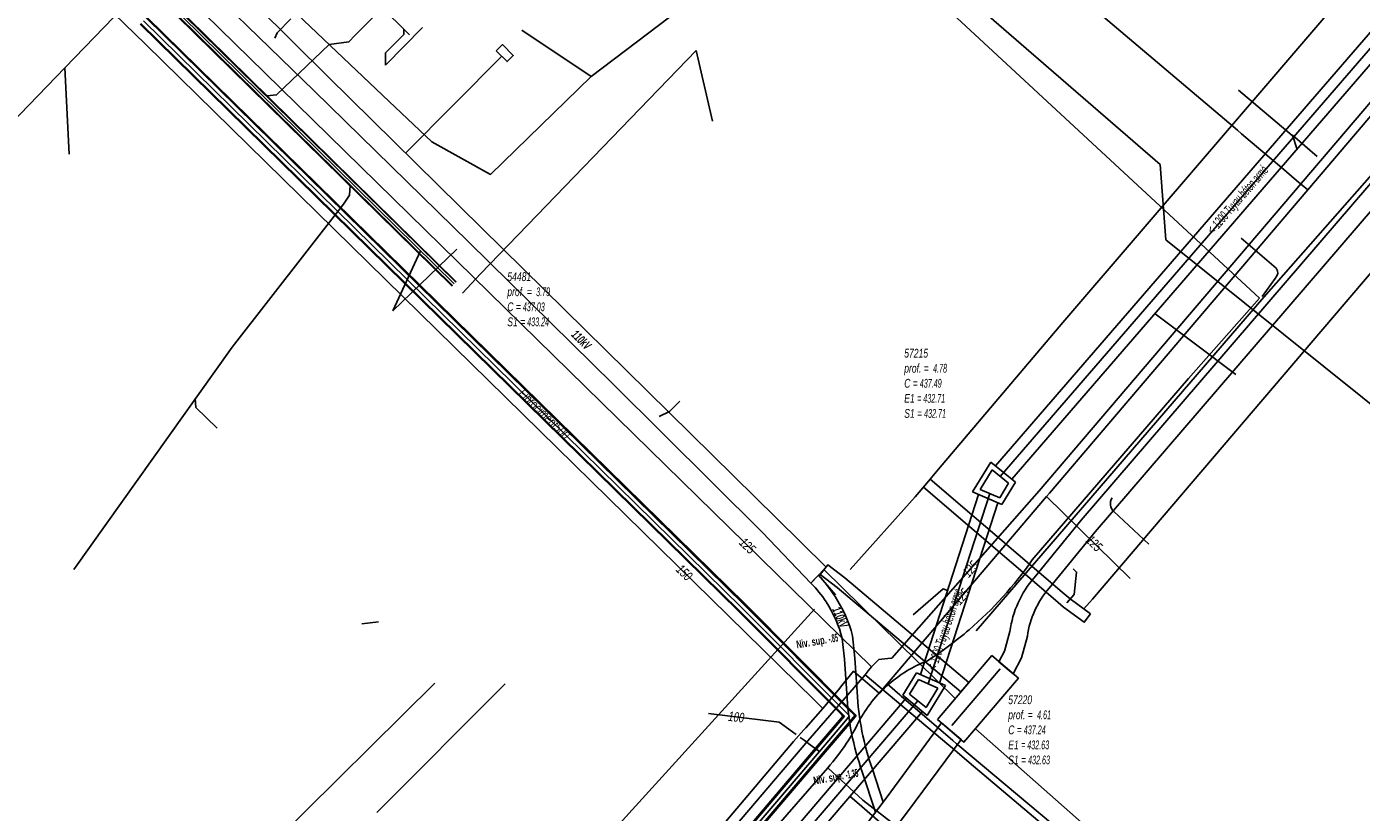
# Model space of a CAD drawing. Header units: metres. Extents: x 2695563 to 2696938, y 1260544 to 1262032.
# Tile 46 of 256: x 2695987 to 2696063, y 1261045 to 1261090. Entities that reach past the tile are written whole.
import ezdxf

# ---------------------------------------------------------------- set-up
doc = ezdxf.new("R2010")
doc.units = ezdxf.units.M
doc.header["$LTSCALE"] = 100
doc.linetypes.add('AUSGEZOGEN', pattern=[0])
doc.linetypes.add('STRICHLINIE2_S3', pattern=[0.25, 0.15, -0.1])
for name, color, linetype in [('Eau portable_Cadastre des conduites_Conduite', 171, 'AUSGEZOGEN'), ('Eau potable_Cadastre des conduites_Conduite_Texte', 171, 'AUSGEZOGEN'), ('EU_Cadastre des conduites', 24, 'AUSGEZOGEN'), ('EU_Cadastre des conduites – Texte', 7, 'AUSGEZOGEN'), ('EU_Cadastre des conduites_Axe de tracé', 24, 'AUSGEZOGEN'), ('EU_Cadastre des conduites_Regard normalisé – Texte', 24, 'AUSGEZOGEN'), ('EU_Cadastre des conduites_Regard – Polygone de détail', 24, 'AUSGEZOGEN'), ('Gaz_Cadastre des conduites_Conduite', 32, 'AUSGEZOGEN'), ('Gaz_Cadastre des conduites_Conduite_Texte', 32, 'AUSGEZOGEN'), ('Réseau électrique_Cadastre des conduite_Bord du tracé', 1, 'AUSGEZOGEN'), ('Réseau électrique_Cadastre des conduite_Tronçon de tracé', 1, 'AUSGEZOGEN'), ('Réseau électrique_Cadastre des conduite_Tronçon de tracé_Texte', 1, 'AUSGEZOGEN'), ('Réseau électrique_Cadastre des conduites_Ouvrage_Surface-Ligne-Point', 1, 'AUSGEZOGEN'), ('Réseau électrique_Point altimétrique_Texte', 7, 'AUSGEZOGEN'), ('TV_Cadastre des conduites_CONDUITE', 92, 'AUSGEZOGEN'), ('Télécommunications_SW_Cadastre des conduites_Bord du tracé', 94, 'AUSGEZOGEN')]:
    doc.layers.add(name, color=color, linetype=linetype)
doc.styles.add('ARIAL', font='arial.ttf')
doc.styles.add('ARIALNARROW', font='ARIALN.TTF')
pattern_1 = [(0, (2708005, 1273150), (6075, 6075), [6075, -6075]), (90, (2708005, 1273150), (-6075, 6075), [6075, -6075])]

# ---------------------------------------------------------------- blocks, each defined once
blk = doc.blocks.new('COMPLEXOBJECT_1615')
at = {"layer": 'Réseau électrique_Cadastre des conduite_Bord du tracé', "color": 1, "linetype": 'AUSGEZOGEN', "transparency": 33554687}
for points in [[(6079.6, 11099.251), (6078.702, 11100.021), (6076.48, 11097.471), (6046.344, 11062.382), (6043.659, 11059.083)], [(6044.509, 11058.479), (6047.142, 11061.714), (6077.269, 11096.794), (6078.508, 11098.233)], [(6042.267, 11056.008), (6041.956, 11054.874), (6041.644, 11054.266)], [(6041.644, 11054.266), (6042.458, 11053.575), (6042.93, 11054.494), (6043.271, 11055.734)]]:
    blk.add_lwpolyline(points, dxfattribs=at)
for centre, radius, start, end in [((6083.515, 11093.957), 6.584, 126.48175, 139.50105), ((6048.176, 11055.186), 5.966, 139.21209, 172.077), ((6048.526, 11055.016), 5.304, 139.23243, 172.21665)]:
    blk.add_arc(centre, radius, start, end, dxfattribs=at)
blk = doc.blocks.new('COMPLEXOBJECT_1701')
at = {"layer": 'Réseau électrique_Cadastre des conduite_Bord du tracé', "color": 1, "linetype": 'AUSGEZOGEN', "transparency": 33554687}
blk.add_line((6018.701, 11017.399), (6019.409, 11018.846), dxfattribs=at)
for points in [[(6023.125, 11029.487), (6026.616, 11033.669), (6030.905, 11038.778), (6033.645, 11042.016), (6036.413, 11045.664), (6039.47, 11049.815), (6038.349, 11050.771), (6035.243, 11046.538), (6032.505, 11042.93), (6029.789, 11039.718), (6025.496, 11034.607), (6021.961, 11030.369)], [(6018.043, 11019.378), (6017.534, 11018.355), (6018.701, 11017.399)]]:
    blk.add_lwpolyline(points, dxfattribs=at)
for centre, radius, start, end in [((6028.404, 11024.366), 8.807, 137.02593, 154.03181), ((6028.861, 11024.167), 7.824, 137.1525, 153.93641), ((6028.508, 11023.604), 9.255, 150.07247, 180.32449), ((6029.459, 11023.216), 8.798, 150.08572, 180.35352), ((6010.025, 11023.965), 9.238, 330.22871, 357.43862), ((6011.108, 11023.594), 9.563, 330.23421, 357.41265)]:
    blk.add_arc(centre, radius, start, end, dxfattribs=at)
blk = doc.blocks.new('COMPLEXOBJECT_1703')
at = {"layer": 'Réseau électrique_Cadastre des conduite_Bord du tracé', "color": 1, "linetype": 'AUSGEZOGEN', "transparency": 33554687}
blk.add_line((6031.31, 11059.236), (6030.872, 11058.778), dxfattribs=at)
for points in [[(6033.525, 11052.538), (6033.395, 11054.469), (6033.264, 11055.752)], [(6032.676, 11055.596), (6032.797, 11054.418), (6032.929, 11052.459)], [(6033.82, 11047.963), (6034.567, 11045.647), (6035.013, 11046.234), (6034.401, 11048.114)]]:
    blk.add_lwpolyline(points, dxfattribs=at)
for centre, radius, start, end in [((6026.621, 11054.467), 6.055, 32.18759, 45.40175), ((6023.154, 11051.937), 10.945, 33.66771, 41.82403), ((6025.87, 11053.816), 7.643, 14.67384, 33.23698), ((6025.831, 11053.81), 7.074, 14.62072, 33.27889), ((6048.293, 11053.167), 15.38, 182.63998, 199.77886), ((6048.702, 11053.244), 15.193, 182.66514, 199.73547)]:
    blk.add_arc(centre, radius, start, end, dxfattribs=at)
blk = doc.blocks.new('COMPLEXOBJECT_1883')
at = {"layer": 'Réseau électrique_Cadastre des conduite_Tronçon de tracé', "color": 1, "linetype": 'AUSGEZOGEN', "transparency": 33554687}
blk.add_line((6050.225, 11061.007), (6048.227, 11062.877), dxfattribs=at)
blk.add_arc((6048.615, 11063.325), 0.593, 146.66546, 229.07623, dxfattribs=at)
blk = doc.blocks.new('COMPLEXOBJECT_1930')
at = {"layer": 'Réseau électrique_Cadastre des conduite_Tronçon de tracé', "color": 1, "linetype": 'AUSGEZOGEN', "transparency": 33554687}
blk.add_line((6076.525, 11092.935), (6075.105, 11094.119), dxfattribs=at)
blk.add_lwpolyline([(6046.51, 11057.294), (6047.004, 11057.847), (6076.251, 11092.159)], dxfattribs=at)
for centre, radius, start, end in [((6075.795, 11092.506), 0.573, 322.73925, 0.68243), ((6077.007, 11092.515), 0.639, 138.96705, 180.21873)]:
    blk.add_arc(centre, radius, start, end, dxfattribs=at)
blk = doc.blocks.new('COMPLEXOBJECT_2794')
at = {"layer": 'Télécommunications_SW_Cadastre des conduites_Bord du tracé', "color": 94, "linetype": 'AUSGEZOGEN', "transparency": 33554687}
for points in [[(6043.55, 11060.1), (6052.5, 11070.5), (6056.55, 11075.1)], [(6018.924, 11033.256), (6026.03, 11041.5), (6031.84, 11048.2)]]:
    blk.add_lwpolyline(points, dxfattribs=at)
for centre, radius, start, end in [((6025.928, 11072.41), 21.496, 310.64602, 325.06379), ((6025.883, 11072.459), 21.562, 302.63153, 310.65233), ((6040.255, 11047.294), 7.525, 111.39829, 130.68513), ((6040.233, 11047.32), 7.49, 130.68363, 152.31507), ((6023.846, 11055.535), 10.843, 326.8146, 334.10783), ((6023.552, 11055.71), 11.184, 317.81858, 326.88617)]:
    blk.add_arc(centre, radius, start, end, dxfattribs=at)

msp = doc.modelspace()

# ---------------------------------------------------------------- hatches: boundary and pattern name
at = {"layer": 'Réseau électrique_Cadastre des conduite_Bord du tracé', "lineweight": 18, "transparency": 33554687}
h = msp.add_hatch(dxfattribs=at)
h.set_pattern_fill('MUSTER', color=1, scale=6075, style=0, pattern_type=2)
h.set_pattern_definition(pattern_1)
h.paths.add_polyline_path([(2696032.718, 1261059.504), (2696029.879, 1261062.296), (2696021.284, 1261070.756), (2696013.01, 1261078.917), (2696004.217, 1261087.59), (2695996.034, 1261095.719), (2695987.336, 1261104.292), (2695978.889, 1261112.618), (2695970.244, 1261121.161), (2695961.809, 1261129.462), (2695953.037, 1261138.093), (2695944.44, 1261146.549), (2695935.551, 1261155.296), (2695931.042, 1261159.733), (2695917.781, 1261172.928), (2695914.461, 1261176.262), (2695914.318, 1261176.122), (2695914.057, 1261175.861), (2695913.866, 1261175.671), (2695913.653, 1261175.46), (2695916.861, 1261172.013), (2695930.107, 1261158.782), (2695934.67, 1261154.4), (2695943.495, 1261145.589), (2695952.135, 1261137.174), (2695960.92, 1261128.56), (2695969.293, 1261120.197), (2695977.984, 1261111.7), (2695986.475, 1261103.417), (2695995.156, 1261094.827), (2696003.415, 1261086.774), (2696012.239, 1261078.135), (2696020.52, 1261069.981), (2696029.081, 1261061.485), (2696031.842, 1261058.588), (2696032.058, 1261058.814), (2696032.28, 1261059.046), (2696032.58, 1261059.36)], flags=0)
h = msp.add_hatch(dxfattribs=at)
h.set_pattern_fill('MUSTER', color=1, scale=6075, style=0, pattern_type=2)
h.set_pattern_definition(pattern_1)
h.paths.add_polyline_path([(2696042.614, 1261054.076), (2696043.428, 1261053.385), (2696043.9, 1261054.304), (2696044.241, 1261055.544), (2696044.255, 1261055.641), (2696044.271, 1261055.739), (2696044.289, 1261055.835), (2696044.309, 1261055.932), (2696044.33, 1261056.028), (2696044.353, 1261056.124), (2696044.378, 1261056.219), (2696044.405, 1261056.314), (2696044.434, 1261056.408), (2696044.464, 1261056.502), (2696044.496, 1261056.595), (2696044.53, 1261056.688), (2696044.565, 1261056.779), (2696044.602, 1261056.871), (2696044.641, 1261056.961), (2696044.682, 1261057.051), (2696044.724, 1261057.14), (2696044.767, 1261057.228), (2696044.813, 1261057.316), (2696044.86, 1261057.402), (2696044.909, 1261057.488), (2696044.959, 1261057.573), (2696045.011, 1261057.656), (2696045.064, 1261057.739), (2696045.119, 1261057.821), (2696045.175, 1261057.902), (2696045.233, 1261057.981), (2696045.292, 1261058.06), (2696045.353, 1261058.137), (2696045.415, 1261058.214), (2696045.479, 1261058.289), (2696048.112, 1261061.524), (2696078.239, 1261096.604), (2696079.478, 1261098.043), (2696079.509, 1261098.08), (2696079.541, 1261098.116), (2696079.573, 1261098.152), (2696079.606, 1261098.188), (2696079.638, 1261098.224), (2696079.671, 1261098.259), (2696079.704, 1261098.294), (2696079.737, 1261098.329), (2696079.771, 1261098.364), (2696079.805, 1261098.398), (2696079.839, 1261098.432), (2696079.873, 1261098.466), (2696079.908, 1261098.5), (2696079.942, 1261098.533), (2696079.977, 1261098.567), (2696080.013, 1261098.599), (2696080.048, 1261098.632), (2696080.084, 1261098.665), (2696080.12, 1261098.697), (2696080.156, 1261098.728), (2696080.193, 1261098.76), (2696080.23, 1261098.791), (2696080.266, 1261098.822), (2696080.304, 1261098.853), (2696080.341, 1261098.884), (2696080.379, 1261098.914), (2696080.416, 1261098.944), (2696080.455, 1261098.974), (2696080.493, 1261099.003), (2696080.531, 1261099.032), (2696080.57, 1261099.061), (2696079.672, 1261099.831), (2696077.45, 1261097.281), (2696047.314, 1261062.192), (2696044.629, 1261058.893), (2696044.558, 1261058.809), (2696044.488, 1261058.723), (2696044.42, 1261058.636), (2696044.353, 1261058.548), (2696044.288, 1261058.459), (2696044.225, 1261058.369), (2696044.163, 1261058.277), (2696044.104, 1261058.184), (2696044.045, 1261058.09), (2696043.989, 1261057.995), (2696043.934, 1261057.899), (2696043.882, 1261057.803), (2696043.831, 1261057.705), (2696043.781, 1261057.606), (2696043.734, 1261057.506), (2696043.688, 1261057.406), (2696043.645, 1261057.304), (2696043.603, 1261057.202), (2696043.563, 1261057.099), (2696043.525, 1261056.995), (2696043.489, 1261056.891), (2696043.455, 1261056.786), (2696043.423, 1261056.681), (2696043.393, 1261056.574), (2696043.364, 1261056.468), (2696043.338, 1261056.36), (2696043.314, 1261056.253), (2696043.292, 1261056.145), (2696043.271, 1261056.036), (2696043.253, 1261055.927), (2696043.237, 1261055.818), (2696042.926, 1261054.684)], flags=0)
h = msp.add_hatch(dxfattribs=at)
h.set_pattern_fill('MUSTER', color=1, scale=6075, style=0, pattern_type=2)
h.set_pattern_definition(pattern_1)
h.paths.add_polyline_path([(2696047.849, 1261056.828), (2696046.681, 1261057.687), (2696046.232, 1261058.063), (2696038.677, 1261064.533), (2696038.286, 1261064.078), (2696045.844, 1261057.606), (2696046.31, 1261057.214), (2696047.494, 1261056.344)], flags=0)
h = msp.add_hatch(dxfattribs=at)
h.set_pattern_fill('MUSTER', color=1, scale=6075, style=0, pattern_type=2)
h.set_pattern_definition(pattern_1)
h.paths.add_polyline_path([(2696040.89, 1261052.884), (2696033.796, 1261058.887), (2696032.813, 1261059.621), (2696032.37, 1261059.08), (2696033.36, 1261058.339), (2696040.438, 1261052.35)], flags=0)
h = msp.add_hatch(dxfattribs=at)
h.set_pattern_fill('MUSTER', color=1, scale=6075, style=0, pattern_type=2)
h.set_pattern_definition(pattern_1)
h.paths.add_polyline_path([(2696031.842, 1261058.588), (2696031.874, 1261058.556), (2696031.906, 1261058.524), (2696031.937, 1261058.492), (2696031.968, 1261058.46), (2696031.999, 1261058.427), (2696032.03, 1261058.394), (2696032.061, 1261058.361), (2696032.091, 1261058.327), (2696032.121, 1261058.294), (2696032.151, 1261058.26), (2696032.18, 1261058.226), (2696032.209, 1261058.192), (2696032.238, 1261058.157), (2696032.267, 1261058.123), (2696032.296, 1261058.088), (2696032.324, 1261058.053), (2696032.352, 1261058.017), (2696032.38, 1261057.982), (2696032.407, 1261057.946), (2696032.434, 1261057.91), (2696032.461, 1261057.874), (2696032.488, 1261057.838), (2696032.514, 1261057.801), (2696032.54, 1261057.764), (2696032.566, 1261057.727), (2696032.591, 1261057.69), (2696032.617, 1261057.653), (2696032.642, 1261057.616), (2696032.666, 1261057.578), (2696032.691, 1261057.54), (2696032.715, 1261057.502), (2696032.755, 1261057.44), (2696032.795, 1261057.377), (2696032.834, 1261057.314), (2696032.873, 1261057.25), (2696032.911, 1261057.186), (2696032.948, 1261057.122), (2696032.984, 1261057.057), (2696033.02, 1261056.992), (2696033.055, 1261056.926), (2696033.089, 1261056.861), (2696033.123, 1261056.794), (2696033.156, 1261056.728), (2696033.188, 1261056.661), (2696033.22, 1261056.593), (2696033.251, 1261056.526), (2696033.281, 1261056.458), (2696033.31, 1261056.39), (2696033.339, 1261056.321), (2696033.367, 1261056.252), (2696033.394, 1261056.183), (2696033.421, 1261056.114), (2696033.447, 1261056.044), (2696033.472, 1261055.974), (2696033.496, 1261055.904), (2696033.52, 1261055.834), (2696033.543, 1261055.763), (2696033.565, 1261055.692), (2696033.586, 1261055.621), (2696033.607, 1261055.549), (2696033.627, 1261055.478), (2696033.646, 1261055.406), (2696033.767, 1261054.228), (2696033.899, 1261052.269), (2696033.907, 1261052.121), (2696033.916, 1261051.973), (2696033.926, 1261051.825), (2696033.938, 1261051.677), (2696033.951, 1261051.529), (2696033.966, 1261051.381), (2696033.982, 1261051.234), (2696033.999, 1261051.086), (2696034.018, 1261050.939), (2696034.039, 1261050.792), (2696034.061, 1261050.645), (2696034.084, 1261050.499), (2696034.108, 1261050.352), (2696034.134, 1261050.206), (2696034.162, 1261050.06), (2696034.191, 1261049.915), (2696034.221, 1261049.77), (2696034.253, 1261049.625), (2696034.286, 1261049.48), (2696034.32, 1261049.336), (2696034.356, 1261049.192), (2696034.393, 1261049.048), (2696034.432, 1261048.905), (2696034.472, 1261048.762), (2696034.513, 1261048.619), (2696034.556, 1261048.477), (2696034.6, 1261048.335), (2696034.645, 1261048.194), (2696034.692, 1261048.053), (2696034.74, 1261047.913), (2696034.79, 1261047.773), (2696035.537, 1261045.457), (2696035.983, 1261046.044), (2696035.371, 1261047.924), (2696035.322, 1261048.062), (2696035.275, 1261048.2), (2696035.229, 1261048.338), (2696035.184, 1261048.477), (2696035.141, 1261048.617), (2696035.099, 1261048.757), (2696035.058, 1261048.897), (2696035.019, 1261049.038), (2696034.981, 1261049.179), (2696034.945, 1261049.32), (2696034.909, 1261049.462), (2696034.876, 1261049.604), (2696034.843, 1261049.746), (2696034.812, 1261049.889), (2696034.782, 1261050.032), (2696034.754, 1261050.175), (2696034.727, 1261050.318), (2696034.701, 1261050.462), (2696034.677, 1261050.606), (2696034.654, 1261050.75), (2696034.633, 1261050.895), (2696034.613, 1261051.04), (2696034.594, 1261051.184), (2696034.577, 1261051.329), (2696034.561, 1261051.474), (2696034.546, 1261051.62), (2696034.533, 1261051.765), (2696034.522, 1261051.911), (2696034.511, 1261052.056), (2696034.502, 1261052.202), (2696034.495, 1261052.348), (2696034.365, 1261054.279), (2696034.234, 1261055.562), (2696034.213, 1261055.639), (2696034.192, 1261055.716), (2696034.17, 1261055.793), (2696034.147, 1261055.869), (2696034.123, 1261055.946), (2696034.098, 1261056.022), (2696034.073, 1261056.097), (2696034.046, 1261056.173), (2696034.019, 1261056.248), (2696033.992, 1261056.323), (2696033.963, 1261056.397), (2696033.934, 1261056.472), (2696033.904, 1261056.546), (2696033.873, 1261056.619), (2696033.841, 1261056.693), (2696033.809, 1261056.766), (2696033.775, 1261056.838), (2696033.741, 1261056.911), (2696033.707, 1261056.982), (2696033.671, 1261057.054), (2696033.635, 1261057.125), (2696033.598, 1261057.196), (2696033.561, 1261057.267), (2696033.522, 1261057.337), (2696033.483, 1261057.406), (2696033.443, 1261057.475), (2696033.402, 1261057.544), (2696033.361, 1261057.613), (2696033.319, 1261057.68), (2696033.276, 1261057.748), (2696033.233, 1261057.815), (2696033.205, 1261057.857), (2696033.177, 1261057.898), (2696033.149, 1261057.94), (2696033.12, 1261057.981), (2696033.091, 1261058.023), (2696033.062, 1261058.064), (2696033.033, 1261058.105), (2696033.004, 1261058.145), (2696032.975, 1261058.186), (2696032.945, 1261058.227), (2696032.915, 1261058.267), (2696032.885, 1261058.308), (2696032.855, 1261058.348), (2696032.824, 1261058.388), (2696032.794, 1261058.428), (2696032.763, 1261058.467), (2696032.732, 1261058.507), (2696032.701, 1261058.546), (2696032.67, 1261058.586), (2696032.638, 1261058.625), (2696032.606, 1261058.664), (2696032.575, 1261058.703), (2696032.543, 1261058.742), (2696032.51, 1261058.78), (2696032.478, 1261058.819), (2696032.445, 1261058.857), (2696032.413, 1261058.895), (2696032.38, 1261058.933), (2696032.347, 1261058.971), (2696032.313, 1261059.008), (2696032.28, 1261059.046)], flags=0)
h = msp.add_hatch(dxfattribs=at)
h.set_pattern_fill('MUSTER', color=1, scale=6075, style=0, pattern_type=2)
h.set_pattern_definition(pattern_1)
h.paths.add_polyline_path([(2696019.671, 1261017.209), (2696020.379, 1261018.656), (2696020.451, 1261018.784), (2696020.52, 1261018.912), (2696020.588, 1261019.042), (2696020.654, 1261019.173), (2696020.718, 1261019.304), (2696020.779, 1261019.437), (2696020.839, 1261019.571), (2696020.897, 1261019.705), (2696020.952, 1261019.841), (2696021.006, 1261019.977), (2696021.057, 1261020.114), (2696021.106, 1261020.252), (2696021.154, 1261020.39), (2696021.199, 1261020.529), (2696021.241, 1261020.669), (2696021.282, 1261020.81), (2696021.321, 1261020.951), (2696021.357, 1261021.093), (2696021.392, 1261021.235), (2696021.424, 1261021.378), (2696021.454, 1261021.521), (2696021.481, 1261021.665), (2696021.507, 1261021.809), (2696021.53, 1261021.953), (2696021.551, 1261022.098), (2696021.57, 1261022.243), (2696021.587, 1261022.388), (2696021.601, 1261022.534), (2696021.613, 1261022.68), (2696021.623, 1261022.826), (2696021.631, 1261022.972), (2696021.631, 1261023.122), (2696021.634, 1261023.272), (2696021.64, 1261023.422), (2696021.648, 1261023.571), (2696021.658, 1261023.721), (2696021.671, 1261023.87), (2696021.687, 1261024.019), (2696021.705, 1261024.168), (2696021.726, 1261024.317), (2696021.749, 1261024.465), (2696021.775, 1261024.613), (2696021.803, 1261024.76), (2696021.834, 1261024.906), (2696021.867, 1261025.053), (2696021.903, 1261025.198), (2696021.941, 1261025.343), (2696021.982, 1261025.488), (2696022.025, 1261025.631), (2696022.071, 1261025.774), (2696022.119, 1261025.916), (2696022.169, 1261026.057), (2696022.222, 1261026.197), (2696022.277, 1261026.337), (2696022.335, 1261026.475), (2696022.395, 1261026.613), (2696022.457, 1261026.749), (2696022.522, 1261026.884), (2696022.589, 1261027.019), (2696022.658, 1261027.152), (2696022.729, 1261027.283), (2696022.803, 1261027.414), (2696022.836, 1261027.48), (2696022.869, 1261027.546), (2696022.903, 1261027.612), (2696022.938, 1261027.677), (2696022.973, 1261027.742), (2696023.009, 1261027.807), (2696023.046, 1261027.871), (2696023.083, 1261027.935), (2696023.12, 1261027.999), (2696023.159, 1261028.062), (2696023.198, 1261028.125), (2696023.237, 1261028.187), (2696023.277, 1261028.249), (2696023.318, 1261028.311), (2696023.359, 1261028.372), (2696023.401, 1261028.433), (2696023.443, 1261028.494), (2696023.486, 1261028.554), (2696023.53, 1261028.614), (2696023.574, 1261028.673), (2696023.619, 1261028.732), (2696023.664, 1261028.791), (2696023.71, 1261028.849), (2696023.756, 1261028.906), (2696023.803, 1261028.963), (2696023.85, 1261029.02), (2696023.898, 1261029.076), (2696023.946, 1261029.132), (2696023.995, 1261029.188), (2696024.045, 1261029.243), (2696024.095, 1261029.297), (2696027.586, 1261033.479), (2696031.875, 1261038.588), (2696034.615, 1261041.826), (2696037.383, 1261045.474), (2696040.44, 1261049.625), (2696039.319, 1261050.581), (2696036.213, 1261046.348), (2696033.475, 1261042.74), (2696030.759, 1261039.528), (2696026.466, 1261034.417), (2696022.931, 1261030.179), (2696022.874, 1261030.117), (2696022.817, 1261030.055), (2696022.761, 1261029.991), (2696022.706, 1261029.928), (2696022.651, 1261029.864), (2696022.597, 1261029.799), (2696022.543, 1261029.734), (2696022.491, 1261029.668), (2696022.438, 1261029.602), (2696022.387, 1261029.536), (2696022.336, 1261029.468), (2696022.285, 1261029.401), (2696022.236, 1261029.333), (2696022.187, 1261029.264), (2696022.138, 1261029.195), (2696022.09, 1261029.125), (2696022.043, 1261029.056), (2696021.997, 1261028.985), (2696021.951, 1261028.914), (2696021.906, 1261028.843), (2696021.862, 1261028.771), (2696021.818, 1261028.699), (2696021.775, 1261028.627), (2696021.733, 1261028.554), (2696021.691, 1261028.48), (2696021.651, 1261028.406), (2696021.61, 1261028.332), (2696021.571, 1261028.258), (2696021.532, 1261028.183), (2696021.494, 1261028.108), (2696021.457, 1261028.032), (2696021.38, 1261027.895), (2696021.304, 1261027.756), (2696021.232, 1261027.616), (2696021.161, 1261027.475), (2696021.093, 1261027.333), (2696021.028, 1261027.19), (2696020.965, 1261027.045), (2696020.904, 1261026.9), (2696020.846, 1261026.753), (2696020.79, 1261026.606), (2696020.737, 1261026.457), (2696020.687, 1261026.308), (2696020.639, 1261026.158), (2696020.593, 1261026.007), (2696020.55, 1261025.855), (2696020.51, 1261025.703), (2696020.472, 1261025.55), (2696020.437, 1261025.396), (2696020.405, 1261025.242), (2696020.375, 1261025.087), (2696020.348, 1261024.932), (2696020.324, 1261024.776), (2696020.302, 1261024.62), (2696020.282, 1261024.463), (2696020.266, 1261024.306), (2696020.252, 1261024.149), (2696020.241, 1261023.992), (2696020.232, 1261023.835), (2696020.227, 1261023.677), (2696020.223, 1261023.52), (2696020.223, 1261023.362), (2696020.216, 1261023.221), (2696020.206, 1261023.079), (2696020.194, 1261022.938), (2696020.18, 1261022.798), (2696020.164, 1261022.657), (2696020.146, 1261022.517), (2696020.126, 1261022.377), (2696020.103, 1261022.237), (2696020.079, 1261022.098), (2696020.052, 1261021.959), (2696020.023, 1261021.82), (2696019.992, 1261021.682), (2696019.959, 1261021.544), (2696019.924, 1261021.407), (2696019.886, 1261021.271), (2696019.847, 1261021.135), (2696019.806, 1261021), (2696019.762, 1261020.865), (2696019.716, 1261020.731), (2696019.669, 1261020.598), (2696019.619, 1261020.465), (2696019.567, 1261020.334), (2696019.514, 1261020.203), (2696019.458, 1261020.073), (2696019.4, 1261019.943), (2696019.34, 1261019.815), (2696019.279, 1261019.688), (2696019.215, 1261019.561), (2696019.15, 1261019.436), (2696019.082, 1261019.311), (2696019.013, 1261019.188), (2696018.504, 1261018.165)], flags=0)
at = {"layer": 'Réseau électrique_Cadastre des conduites_Ouvrage_Surface-Ligne-Point', "lineweight": 18, "transparency": 33554687}
h = msp.add_hatch(dxfattribs=at)
h.set_pattern_fill('MUSTER', color=1, scale=2025, style=0, pattern_type=2)
h.set_pattern_definition([(0, (2699905, 1265050), (2025, 2025), [2025, -2025]), (90, (2699905, 1265050), (-2025, 2025), [2025, -2025])])
h.paths.add_polyline_path([(2696013.838, 1261089.072), (2696014.459, 1261088.456), (2696014.811, 1261088.811), (2696014.189, 1261089.427)], flags=0)
h = msp.add_hatch(dxfattribs=at)
h.set_pattern_fill('MUSTER', color=1, scale=4050, style=0, pattern_type=2)
h.set_pattern_definition([(0, (2703955, 1269100), (4050, 4050), [4050, -4050]), (90, (2703955, 1269100), (-4050, 4050), [4050, -4050])])
h.paths.add_polyline_path([(2696039.09, 1261050.776), (2696040.611, 1261049.479), (2696043.726, 1261053.131), (2696042.206, 1261054.43)], flags=0)

# ---------------------------------------------------------------- linework, layer by layer
at = {"layer": 'Eau portable_Cadastre des conduites_Conduite', "linetype": 'AUSGEZOGEN', "transparency": 33554687}
for p, q in [((2695993.443, 1261090.6), (2696027.683, 1261056.989)), ((2695993.465, 1261090.623), (2696027.705, 1261057.012)), ((2695993.487, 1261090.645), (2696027.727, 1261057.034)), ((2695993.793, 1261090.957), (2696028.033, 1261057.346)), ((2695993.815, 1261090.979), (2696028.055, 1261057.368)), ((2695993.837, 1261091.002), (2696028.077, 1261057.391)), ((2696033.597, 1261051.048), (2696027.681, 1261056.992)), ((2696033.619, 1261051.07), (2696027.703, 1261057.014)), ((2696033.641, 1261051.092), (2696027.725, 1261057.036)), ((2696033.951, 1261051.4), (2696028.035, 1261057.344)), ((2696033.973, 1261051.422), (2696028.057, 1261057.366)), ((2696033.995, 1261051.444), (2696028.079, 1261057.388)), ((2696032.116, 1261049.122), (2696033.604, 1261050.87)), ((2696032.14, 1261049.102), (2696033.628, 1261050.85)), ((2696032.163, 1261049.082), (2696033.651, 1261050.83)), ((2696033.681, 1261050.963), (2696033.597, 1261051.048)), ((2696033.604, 1261050.87), (2696033.681, 1261050.963)), ((2696033.723, 1261050.965), (2696033.619, 1261051.07)), ((2696033.628, 1261050.85), (2696033.723, 1261050.965)), ((2696033.765, 1261050.967), (2696033.641, 1261051.092)), ((2696033.651, 1261050.83), (2696033.765, 1261050.967)), ((2696034.355, 1261050.993), (2696033.951, 1261051.4)), ((2696034.397, 1261050.995), (2696033.973, 1261051.422)), ((2696033.987, 1261050.548), (2696034.355, 1261050.993)), ((2696034.439, 1261050.997), (2696033.995, 1261051.444)), ((2696034.01, 1261050.528), (2696034.397, 1261050.995)), ((2696034.034, 1261050.508), (2696034.439, 1261050.997)), ((2696032.497, 1261048.798), (2696033.987, 1261050.548)), ((2696032.52, 1261048.778), (2696034.01, 1261050.528)), ((2696032.544, 1261048.758), (2696034.034, 1261050.508)), ((2695995.779, 1261006.472), (2696032.116, 1261049.122)), ((2695995.803, 1261006.452), (2696032.14, 1261049.102)), ((2695995.826, 1261006.432), (2696032.163, 1261049.082)), ((2695996.16, 1261006.148), (2696032.497, 1261048.798)), ((2695996.183, 1261006.128), (2696032.52, 1261048.778)), ((2695996.207, 1261006.108), (2696032.544, 1261048.758))]:
    msp.add_line(p, q, dxfattribs=at)
at = {"layer": 'Eau portable_Cadastre des conduites_Conduite', "color": 255, "linetype": 'AUSGEZOGEN', "transparency": 33554687}
for p, q in [((2695993.64, 1261090.801), (2696027.88, 1261057.19)), ((2696033.796, 1261051.246), (2696027.88, 1261057.19)), ((2696034.06, 1261050.98), (2696033.796, 1261051.246)), ((2696033.819, 1261050.689), (2696034.06, 1261050.98)), ((2696032.33, 1261048.94), (2696033.819, 1261050.689)), ((2695995.993, 1261006.29), (2696032.33, 1261048.94))]:
    msp.add_line(p, q, dxfattribs=at)
at = {"layer": 'Eau portable_Cadastre des conduites_Conduite', "color": 7, "linetype": 'AUSGEZOGEN', "transparency": 33554687}
msp.add_line((2696045.34, 1261063.547), (2696050.124, 1261058.838), dxfattribs=at)
for points in [[(2696032.536, 1261051.406), (2696032.04, 1261051.893), (2695993.764, 1261089.461), (2695984.127, 1261098.787), (2695972.79, 1261110.077), (2695967.555, 1261115.179), (2695963.783, 1261118.884), (2695945.495, 1261137.038), (2695942.481, 1261140.02), (2695942.418, 1261140.082), (2695937.167, 1261145.214), (2695937.104, 1261145.276), (2695933.517, 1261148.827), (2695913.984, 1261168.056), (2695912.334, 1261169.675), (2695908.695, 1261173.255), (2695908.223, 1261173.719), (2695907.549, 1261174.382)], [(2696081.88, 1261106.521), (2696081.433, 1261105.995), (2696080.54, 1261104.943), (2696080.365, 1261104.738), (2696060.29, 1261081.11), (2696045.502, 1261063.737), (2696045.34, 1261063.547)], [(2696040.265, 1261100.982), (2696038.83, 1261099.31), (2696056.258, 1261084.529), (2696056.498, 1261084.326), (2696057.606, 1261083.387), (2696058.788, 1261082.384), (2696059.652, 1261081.651), (2696060.29, 1261081.11)], [(2696045.34, 1261063.547), (2696036.451, 1261053.088), (2696036.209, 1261052.804)], [(2696036.209, 1261052.804), (2696035.763, 1261052.28), (2696034.29, 1261053.53), (2696033.616, 1261052.714), (2696033.418, 1261052.474), (2696032.536, 1261051.406)], [(2696036.209, 1261052.804), (2696036.648, 1261052.425), (2696036.936, 1261052.177), (2696037.012, 1261052.112), (2696039.967, 1261049.567), (2696040.183, 1261049.381)], [(2696032.536, 1261051.406), (2696031.556, 1261050.297), (2696031.447, 1261050.174), (2696030.86, 1261049.51), (2696019.02, 1261035.515), (2696012.33, 1261027.85), (2696000.55, 1261014.14), (2696000.369, 1261013.922), (2695999.073, 1261012.361), (2695996.606, 1261009.388), (2695996.388, 1261009.125)], [(2696030.995, 1261049.912), (2696030.038, 1261050.609), (2696025.982, 1261051.117)], [(2696032.33, 1261048.94), (2696032.149, 1261049.072), (2696032.068, 1261049.131), (2696031.805, 1261049.322), (2696031.453, 1261049.579), (2696031.233, 1261049.739)], [(2696040.183, 1261049.381), (2696040.251, 1261049.324), (2696040.375, 1261049.22), (2696055.466, 1261036.563)]]:
    msp.add_lwpolyline(points, dxfattribs=at)
at = {"layer": 'EU_Cadastre des conduites', "linetype": 'AUSGEZOGEN', "transparency": 33554687}
for p, q in [((2696011.312, 1261075.6), (2695960.47, 1261125.635)), ((2696011.326, 1261075.614), (2695960.484, 1261125.649)), ((2696011.34, 1261075.628), (2695960.498, 1261125.663)), ((2696011.522, 1261075.814), (2695960.68, 1261125.849)), ((2696011.536, 1261075.828), (2695960.694, 1261125.863)), ((2696011.55, 1261075.842), (2695960.708, 1261125.877))]:
    msp.add_line(p, q, dxfattribs=at)
at = {"layer": 'EU_Cadastre des conduites', "color": 255, "transparency": 33554687}
msp.add_line((2696011.431, 1261075.721), (2695960.589, 1261125.756), dxfattribs=at)
at = {"layer": 'EU_Cadastre des conduites', "color": 24, "linetype": 'AUSGEZOGEN', "transparency": 33554687}
for p, q in [((2696075.362, 1261102.548), (2696042.688, 1261064.688)), ((2695989.137, 1261088.105), (2695993.11, 1261092.223)), ((2696007.875, 1261092.12), (2696005.762, 1261089.973)), ((2696009.622, 1261090.403), (2696007.501, 1261088.256)), ((2696026.214, 1261085.052), (2696025.287, 1261089.087)), ((2695989.387, 1261083.147), (2695989.137, 1261088.105)), ((2696056.323, 1261086.823), (2696059.402, 1261084.233)), ((2696060.836, 1261083.016), (2696059.409, 1261084.236)), ((2696059.409, 1261084.236), (2696059.673, 1261083.472)), ((2695998.709, 1261072.101), (2696005.099, 1261080.295)), ((2696011.575, 1261077.713), (2696007.917, 1261074.174)), ((2696007.917, 1261074.174), (2696009.506, 1261077.616)), ((2696056.177, 1261070.536), (2696051.549, 1261074.013)), ((2695989.654, 1261059.367), (2695998.709, 1261072.101)), ((2696042.098, 1261063.708), (2696038.56, 1261052.818)), ((2696006.142, 1261056.255), (2696007.096, 1261056.364)), ((2696037.963, 1261051.844), (2695993.463, 1260999.708))]:
    msp.add_line(p, q, dxfattribs=at)
for points in [[(2696008.876, 1261089.993), (2696008.55, 1261090.312), (2696000.129, 1261098.611), (2695991.354, 1261107.259), (2695983.436, 1261115.062), (2695976.282, 1261122.112)], [(2696005.758, 1261089.976), (2696005.405, 1261089.587), (2696004.275, 1261089.437), (2696001.264, 1261086.553), (2696000.698, 1261086.495)], [(2696007.504, 1261088.259), (2696007.502, 1261088.952), (2696008.55, 1261090.015), (2696008.55, 1261090.312)], [(2696025.276, 1261089.09), (2696012.941, 1261076.307), (2696011.9, 1261075.193)], [(2695986.044, 1261084.899), (2695987.095, 1261085.989), (2695989.137, 1261088.105)], [(2696005.099, 1261080.295), (2696005.427, 1261080.803), (2696005.479, 1261081.368)], [(2695997.862, 1261067.451), (2695996.635, 1261068.648), (2695996.607, 1261069.16)], [(2696037.694, 1261056.775), (2696039.425, 1261058.246), (2696039.671, 1261058.164)], [(2696048.397, 1261033.869), (2696034.764, 1261045.794), (2696034.084, 1261046.372)]]:
    msp.add_lwpolyline(points, dxfattribs=at)
at = {"layer": 'EU_Cadastre des conduites_Axe de tracé', "color": 24, "linetype": 'AUSGEZOGEN', "transparency": 33554687}
for p, q in [((2696074.714, 1261102.716), (2696042.418, 1261065.293)), ((2696075.617, 1261101.926), (2696043.351, 1261064.538)), ((2696041.441, 1261063.663), (2696038.116, 1261053.339)), ((2696042.546, 1261063.19), (2696039.216, 1261052.859)), ((2696037.306, 1261051.995), (2695993.198, 1261000.325)), ((2696038.234, 1261051.233), (2695994.114, 1260999.55))]:
    msp.add_line(p, q, dxfattribs=at)
at = {"layer": 'EU_Cadastre des conduites_Regard – Polygone de détail', "color": 24, "linetype": 'STRICHLINIE2_S3', "transparency": 33554687}
for points in [[(2696042.139, 1261065.519), (2696041.106, 1261063.806), (2696042.776, 1261063.091), (2696043.551, 1261064.375), (2696042.139, 1261065.519)], [(2696042.218, 1261065.069), (2696041.541, 1261063.946), (2696042.654, 1261063.47), (2696043.159, 1261064.307), (2696042.218, 1261065.069)], [(2696037.891, 1261053.437), (2696037.107, 1261052.158), (2696038.512, 1261051.005), (2696039.556, 1261052.71), (2696037.891, 1261053.437)], [(2696038.01, 1261053.058), (2696037.5, 1261052.224), (2696038.436, 1261051.455), (2696039.121, 1261052.573), (2696038.01, 1261053.058)]]:
    msp.add_lwpolyline(points, close=True, dxfattribs=at)
at = {"layer": 'Gaz_Cadastre des conduites_Conduite', "color": 32, "linetype": 'AUSGEZOGEN', "transparency": 33554687}
msp.add_line((2696034.95, 1261053.33), (2696039.744, 1261049.303), dxfattribs=at)
for points in [[(2696035.31, 1261053.78), (2696025.353, 1261063.542), (2696000.59, 1261087.82), (2695966.85, 1261120.82), (2695966.5, 1261121.19), (2695943.93, 1261143.49), (2695941, 1261146.39), (2695936.877, 1261150.53), (2695914.541, 1261172.954), (2695914.234, 1261173.293), (2695912.317, 1261175.149), (2695911.215, 1261176.216), (2695910.773, 1261176.645)], [(2696081.176, 1261106.457), (2696080.178, 1261105.284), (2696079.99, 1261105.064), (2696044.92, 1261063.877)], [(2696044.92, 1261063.877), (2696036.479, 1261054.28), (2696036.25, 1261054.258), (2696035.736, 1261054.207), (2696035.31, 1261053.78)], [(2696035.31, 1261053.78), (2696035.132, 1261053.558), (2696034.95, 1261053.33), (2696031.67, 1261049.54), (2696012.058, 1261026.474), (2695996.363, 1261008.086), (2695996.164, 1261007.852)], [(2696039.744, 1261049.303), (2696039.957, 1261049.122), (2696040.224, 1261048.896), (2696040.911, 1261048.314), (2696054.776, 1261036.574), (2696054.938, 1261036.438), (2696055.181, 1261036.232)]]:
    msp.add_lwpolyline(points, dxfattribs=at)
at = {"layer": 'Réseau électrique_Cadastre des conduite_Bord du tracé', "color": 1, "linetype": 'AUSGEZOGEN', "transparency": 33554687}
msp.add_lwpolyline([(2695995.156, 1261094.827), (2696003.415, 1261086.774), (2696012.239, 1261078.135), (2696020.52, 1261069.981), (2696029.081, 1261061.485), (2696031.842, 1261058.588), (2696032.058, 1261058.814), (2696032.28, 1261059.046), (2696032.58, 1261059.36), (2696032.718, 1261059.504), (2696032.718, 1261059.504), (2696029.879, 1261062.296), (2696021.284, 1261070.756), (2696013.01, 1261078.917), (2696004.217, 1261087.59), (2695996.034, 1261095.719)], dxfattribs=at)
for points in [[(2696047.849, 1261056.828), (2696046.681, 1261057.687), (2696046.232, 1261058.063), (2696038.677, 1261064.533), (2696038.286, 1261064.078), (2696045.844, 1261057.606), (2696046.31, 1261057.214), (2696047.494, 1261056.344), (2696047.849, 1261056.828)], [(2696040.89, 1261052.884), (2696033.796, 1261058.887), (2696032.813, 1261059.621), (2696032.37, 1261059.08), (2696033.36, 1261058.339), (2696040.438, 1261052.35), (2696040.89, 1261052.884)]]:
    msp.add_lwpolyline(points, close=True, dxfattribs=at)
at = {"layer": 'Réseau électrique_Cadastre des conduite_Tronçon de tracé', "color": 1, "linetype": 'AUSGEZOGEN', "transparency": 33554687}
for p, q in [((2696008.655, 1261083.222), (2696014.148, 1261088.764)), ((2696040.103, 1261051.965), (2696032.58, 1261059.36)), ((2696033.252, 1261057.908), (2696032.28, 1261059.046)), ((2696016.322, 1261039.79), (2696032.056, 1261057.082)), ((2695995.791, 1261038.46), (2696010.311, 1261052.858)), ((2696056.036, 1261037.226), (2696041.264, 1261050.227))]:
    msp.add_line(p, q, dxfattribs=at)
for points in [[(2696038.482, 1261064.306), (2696039.144, 1261065.119), (2696046.268, 1261073.512), (2696076.4, 1261108.683)], [(2696001.159, 1261089.797), (2696001.295, 1261090.098), (2696002.081, 1261090.908)], [(2696023.167, 1261068.13), (2696023.761, 1261068.409), (2696024.344, 1261069.006)], [(2696034.098, 1261059.372), (2696037.807, 1261063.534), (2696038.482, 1261064.306)], [(2696046.496, 1261057.45), (2696046.927, 1261057.938), (2696047.054, 1261059.216), (2696046.863, 1261059.401)]]:
    msp.add_lwpolyline(points, dxfattribs=at)
at = {"layer": 'Réseau électrique_Cadastre des conduites_Ouvrage_Surface-Ligne-Point', "color": 1, "linetype": 'AUSGEZOGEN', "transparency": 33554687}
msp.add_line((2696039.91, 1261050.429), (2696042.677, 1261053.674), dxfattribs=at)
for points in [[(2696013.838, 1261089.072), (2696014.459, 1261088.456), (2696014.811, 1261088.811), (2696014.189, 1261089.427), (2696013.838, 1261089.072)], [(2696039.09, 1261050.776), (2696040.611, 1261049.479), (2696043.726, 1261053.131), (2696042.206, 1261054.43), (2696039.09, 1261050.776)]]:
    msp.add_lwpolyline(points, close=True, dxfattribs=at)
at = {"layer": 'TV_Cadastre des conduites_CONDUITE', "color": 92, "linetype": 'AUSGEZOGEN', "transparency": 33554687}
msp.add_line((2696015.299, 1261090.251), (2696019.275, 1261087.609), dxfattribs=at)
for points in [[(2695988.393, 1261107.749), (2695990.1, 1261103.292), (2695995.297, 1261097.974), (2696007.715, 1261086.178), (2696010.152, 1261083.87), (2696013.505, 1261081.997), (2696019.275, 1261087.609)], [(2696019.275, 1261087.609), (2696025.086, 1261092.027), (2696031.806, 1261099.862)], [(2696090.561, 1261047.446), (2696052.174, 1261078.256), (2696051.848, 1261082.56), (2696033.653, 1261098.34), (2696031.806, 1261099.862)]]:
    msp.add_lwpolyline(points, dxfattribs=at)
at = {"layer": 'Télécommunications_SW_Cadastre des conduites_Bord du tracé', "color": 94, "linetype": 'AUSGEZOGEN', "transparency": 33554687}
for p, q in [((2696057.52, 1261074.91), (2696030.339, 1261100.119)), ((2696072.749, 1261092.018), (2696057.783, 1261074.956)), ((2696057.783, 1261074.956), (2696041.299, 1261055.848)), ((2696007.002, 1261045.449), (2696014.337, 1261052.821)), ((2696032.81, 1261048.01), (2696034.828, 1261046.143))]:
    msp.add_line(p, q, dxfattribs=at)
for points in [[(2696057.685, 1261075.005), (2696058.429, 1261076.029), (2696058.522, 1261076.176), (2696058.568, 1261076.315), (2696058.559, 1261076.462), (2696058.476, 1261076.619), (2696056.48, 1261078.337)], [(2696034.828, 1261046.143), (2696052.885, 1261032.162), (2696055.923, 1261029.559), (2696058.961, 1261026.957)]]:
    msp.add_lwpolyline(points, dxfattribs=at)

# ---------------------------------------------------------------- block references
at = {"layer": 'Réseau électrique_Cadastre des conduite_Bord du tracé', "color": 1, "linetype": 'AUSGEZOGEN', "lineweight": -3, "transparency": 33554687}
for name in ['COMPLEXOBJECT_1615', 'COMPLEXOBJECT_1703', 'COMPLEXOBJECT_1701']:
    msp.add_blockref(name, (2690000.97, 1249999.81), dxfattribs=at)
at = {"layer": 'Réseau électrique_Cadastre des conduite_Tronçon de tracé', "color": 1, "linetype": 'AUSGEZOGEN', "lineweight": -3, "transparency": 33554687}
for name in ['COMPLEXOBJECT_1930', 'COMPLEXOBJECT_1883']:
    msp.add_blockref(name, (2690000.97, 1249999.81), dxfattribs=at)
at = {"layer": 'Télécommunications_SW_Cadastre des conduites_Bord du tracé', "color": 94, "linetype": 'AUSGEZOGEN', "lineweight": -3, "transparency": 33554687}
msp.add_blockref('COMPLEXOBJECT_2794', (2690000.97, 1249999.81), dxfattribs=at)

# ---------------------------------------------------------------- texts
at = {"layer": 'Eau potable_Cadastre des conduites_Conduite_Texte', "color": 7, "transparency": 33554687, "char_height": 0.55426, "attachment_point": 5, "style": 'ARIAL'}
for s, insert, width, rotation in [('\\A1;{\\fArial|b0|i1|c0|p34;\\W0.7;Fibrociment500}', (2696016.584, 1261068.27), 1.76538, 315.531), ('\\A1;{\\fArial|i1|b0;\\H0.554263;\\W0.700000;\\C7;125}\\P', (2696048.067, 1261060.855), 1.10014, 315.4527), ('\\A1;{\\fArial|i1|b0;\\H0.554263;\\W0.700000;\\C7;150}\\P', (2696024.603, 1261059.185), 1.10014, 315.5346), ('\\A1;{\\fArial|i1|b0;\\H0.554263;\\W0.700000;\\C7;125}\\P', (2696040.475, 1261057.814), 1.10014, 49.6368), ('\\A1;{\\fArial|i1|b0;\\H0.554263;\\W0.700000;\\C7;100}\\P', (2696027.575, 1261050.912), 1.10014, 352.8612)]:
    msp.add_mtext(s, dxfattribs=dict(at, insert=insert, width=width, rotation=rotation))
at = {"layer": 'EU_Cadastre des conduites – Texte', "color": 24, "transparency": 33554687, "char_height": 0.55705, "width": 6, "attachment_point": 5, "style": 'ARIAL'}
for insert, rotation in [((2696056.325, 1261080.481), 49.2048), ((2696039.596, 1261055.904), 71.3745)]:
    msp.add_mtext('\\A1;{\\fArial|b0|i1|c0|p34;\\W0.7;< \\W0.49;1200 Tuyau béton armé}', dxfattribs=dict(at, insert=insert, rotation=rotation))
at = {"layer": 'EU_Cadastre des conduites_Regard normalisé – Texte', "color": 24, "transparency": 33554687, "char_height": 0.50641, "attachment_point": 1, "line_spacing_factor": 1.024096, "style": 'ARIAL'}
for s, insert, width in [('\\A1;{\\fArial|b0|i1|c0|p34;\\W0.69464;54481}\\P{\\fArial|b0|i1|c0|p34;\\H0.99721x;\\W0.69464;prof. = \\W0.48625; 3.79}\\P{\\fArial|b0|i1|c0|p34;\\H0.99721x;\\W0.69464;C =\\W0.48625; 437.03}\\P{\\fArial|b0|i1|c0|p34;\\H0.99721x;\\W0.69464;S1 =\\W0.48625; 433.24}', (2696014.468, 1261076.391), 2.83518), ('\\A1;{\\fArial|b0|i1|c0|p34;\\W0.69427;57215}\\P{\\fArial|b0|i1|c0|p34;\\H0.99721x;\\W0.69427;prof. = \\W0.48599; 4.78}\\P{\\fArial|b0|i1|c0|p34;\\H0.99721x;\\W0.69427;C =\\W0.48599; 437.49}\\P{\\fArial|b0|i1|c0|p34;\\H0.99721x;\\W0.69427;E1 \\W0.48599;= 432.71}\\P{\\fArial|b0|i1|c0|p34;\\H0.99721x;\\W0.69427;S1 =\\W0.48599; 432.71}', (2696037.19, 1261072.008), 2.8337), ('\\A1;{\\fArial|b0|i1|c0|p34;\\W0.69396;57220}\\P{\\fArial|b0|i1|c0|p34;\\H0.99721x;\\W0.69396;prof. = \\W0.48577; 4.61}\\P{\\fArial|b0|i1|c0|p34;\\H0.99721x;\\W0.69396;C =\\W0.48577; 437.24}\\P{\\fArial|b0|i1|c0|p34;\\H0.99721x;\\W0.69396;E1 \\W0.48577;= 432.63}\\P{\\fArial|b0|i1|c0|p34;\\H0.99721x;\\W0.69396;S1 =\\W0.48577; 432.63}', (2696043.144, 1261052.156), 2.83583)]:
    msp.add_mtext(s, dxfattribs=dict(at, insert=insert, width=width))
at = {"layer": 'Gaz_Cadastre des conduites_Conduite_Texte', "color": 32, "transparency": 33554687, "char_height": 0.55825, "width": 1.10806, "attachment_point": 5, "style": 'ARIAL'}
for insert, rotation in [((2696028.219, 1261060.725), 315.567), ((2696040.976, 1261059.385), 48.6666)]:
    msp.add_mtext('\\A1;{\\fArial|i1|b0;\\H0.558250;\\W0.700000;\\C32;125}\\P', dxfattribs=dict(at, insert=insert, rotation=rotation))
at = {"layer": 'Réseau électrique_Cadastre des conduite_Tronçon de tracé_Texte', "color": 1, "transparency": 33554687, "char_height": 0.5075, "width": 1.34542, "attachment_point": 5, "style": 'ARIALNARROW'}
for insert, rotation in [((2696018.705, 1261072.515), 315.4473), ((2696033.531, 1261056.629), 294.2262)]:
    msp.add_mtext('\\A1;{\\fArial Narrow|i1|b1;\\H0.507500;\\W0.700000;\\C1;110kV}\\P', dxfattribs=dict(at, insert=insert, rotation=rotation))
at = {"layer": 'Réseau électrique_Point altimétrique_Texte', "color": 1, "transparency": 33554687, "char_height": 0.45675, "width": 6, "attachment_point": 6, "style": 'ARIALNARROW'}
for s, insert, rotation in [('\\A1;{\\fArial Narrow|b1|i0|c0|p34;\\H1x;\\W0.7;Niv. sup. \\W0.49;-.85}', (2696033.408, 1261055.407), 9.9774), ('\\A1;{\\fArial Narrow|b1|i0|c0|p34;\\H1x;\\W0.7;Niv. sup. \\W0.49;-1.35}', (2696034.557, 1261047.657), 10.3635)]:
    msp.add_mtext(s, dxfattribs=dict(at, insert=insert, rotation=rotation))

doc.saveas('drawing.dxf')
